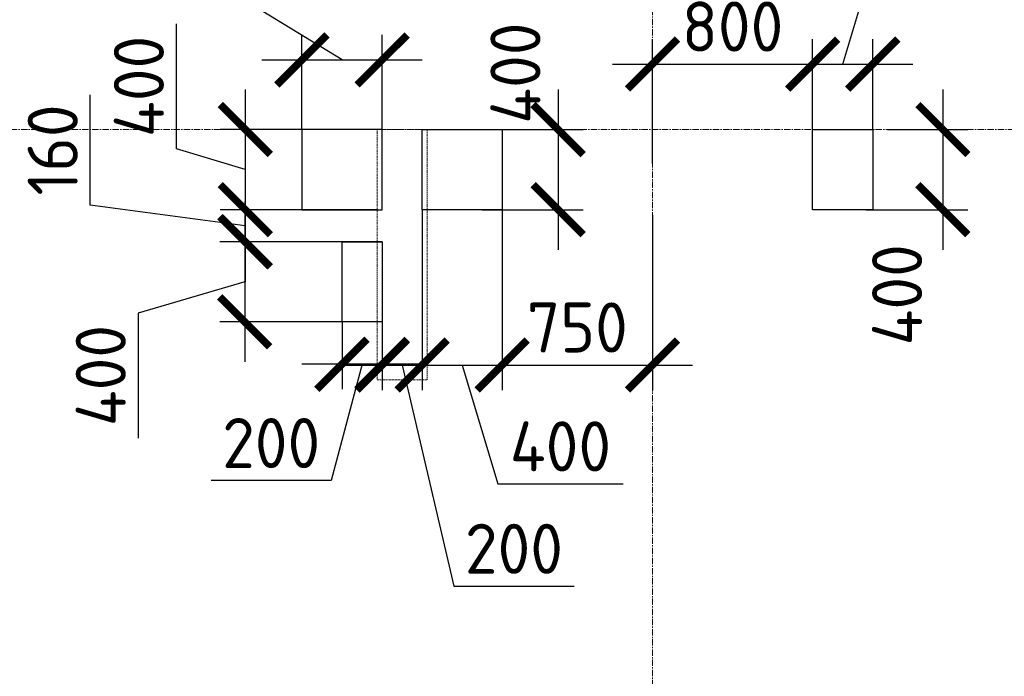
# Model space of a CAD drawing. Header units: millimetres. Extents: x 448962 to 1440104, y -326645 to -197113.
# Tile 18 of 256: x 529094 to 534010, y -268402 to -265122. Entities that reach past the tile are written whole.
import ezdxf

# ---------------------------------------------------------------- set-up
doc = ezdxf.new("R2010")
doc.units = ezdxf.units.MM
for name, pattern in [('01 Штриховая _4 мм_', [6, 3.5, -2.5]), ('______5', [1100, 800, -100, 100, -100]), ('осевая', [50.8, 31.75, -6.35, 6.35, -6.35])]:
    doc.linetypes.add(name, pattern=pattern)
for name, color, linetype, lineweight in [('ВК__отв в полу 1-2 эт', 6, 'Continuous', 25), ('Оси', 40, '______5', 18), ('РАЗМЕРЫ', 1, 'Continuous', 9), ('СТЕНЫ', 3, 'Continuous', 30)]:
    doc.layers.add(name, color=color, linetype=linetype, lineweight=lineweight)
doc.styles.add('GOST-2.304_Type-B', font='GOST_Common.ttf')
doc.styles.add('ГОСТ', font='GOST_Common.ttf')
doc.dimstyles.new('СПДС', dxfattribs={"dimscale": 100, "dimtxt": 2.5, "dimasz": 2.5, "dimexe": 1.25, "dimexo": 0, "dimtad": 1, "dimdec": 0, "dimtxsty": 'GOST-2.304_Type-B', "dimblk": 'ARCHTICK', "dimcen": 2.5, "dimdle": 2, "dimadec": 0, "dimazin": 2, "dimtfac": 0.75, "dimtdec": 0, "dimtmove": 1, "dimatfit": 3, "dimfxl": 1, "dimtolj": 1, "dimarcsym": 1})

# ---------------------------------------------------------------- blocks, each defined once
blk = doc.blocks.new('_ArchTick')
at = {"color": 0, "linetype": 'ByBlock', "const_width": 0.15}
blk.add_lwpolyline([(-0.5, -0.5), (0.5, 0.5)], dxfattribs=at)
blk = doc.blocks.new('*D113')
at = {"layer": 'DEFPOINTS', "color": 0, "transparency": 16777216}
for p in [(530903.6, -265323.2), (530503.3, -265671.3), (530903.6, -265671.3)]:
    blk.add_point(p, dxfattribs=at)
at = {"layer": 'РАЗМЕРЫ', "color": 0, "lineweight": -2, "transparency": 16777216}
for p, q in [((530156.1, -264988.2), (529531.1, -264988.2)), ((530703.5, -265323.2), (530156.1, -264988.2)), ((530503.3, -265671.3), (530503.3, -265198.2)), ((530903.6, -265671.3), (530903.6, -265198.2)), ((530303.3, -265323.2), (531103.6, -265323.2))]:
    blk.add_line(p, q, dxfattribs=at)
at = {"layer": 'РАЗМЕРЫ', "color": 0, "lineweight": -2, "transparency": 16777216, "xscale": 250, "yscale": 250, "zscale": 250, "rotation": 180}
blk.add_blockref('_ArchTick', (530503.3, -265323.2), dxfattribs=at)
at = {"layer": 'РАЗМЕРЫ', "color": 0, "lineweight": -2, "transparency": 16777216, "xscale": 250, "yscale": 250, "zscale": 250}
blk.add_blockref('_ArchTick', (530903.6, -265323.2), dxfattribs=at)
at = {"layer": 'РАЗМЕРЫ', "color": 0, "lineweight": 0, "transparency": 16777216, "insert": (529843.6, -264800.7), "char_height": 250, "attachment_point": 5, "style": 'GOST-2.304_Type-B'}
blk.add_mtext('\\A1;400', dxfattribs=at)
blk = doc.blocks.new('*D114')
at = {"layer": 'DEFPOINTS', "color": 0, "transparency": 16777216}
for p in [(531103.3, -266071.3), (530903.3, -266346.7), (531103.3, -266847.3)]:
    blk.add_point(p, dxfattribs=at)
at = {"layer": 'РАЗМЕРЫ', "color": 0, "lineweight": -2, "transparency": 16777216}
for p, q in [((531103.3, -266071.3), (531103.3, -266972.3)), ((530903.3, -266346.7), (530903.3, -266972.3)), ((530703.3, -266847.3), (531303.3, -266847.3)), ((531003.3, -266847.3), (531261.9, -267952.6)), ((531261.9, -267952.6), (531861.9, -267952.6))]:
    blk.add_line(p, q, dxfattribs=at)
at = {"layer": 'РАЗМЕРЫ', "color": 0, "lineweight": -2, "transparency": 16777216, "xscale": 250, "yscale": 250, "zscale": 250, "rotation": 180}
blk.add_blockref('_ArchTick', (530903.3, -266847.3), dxfattribs=at)
at = {"layer": 'РАЗМЕРЫ', "color": 0, "lineweight": -2, "transparency": 16777216, "xscale": 250, "yscale": 250, "zscale": 250}
blk.add_blockref('_ArchTick', (531103.3, -266847.3), dxfattribs=at)
at = {"layer": 'РАЗМЕРЫ', "color": 0, "lineweight": 0, "transparency": 16777216, "insert": (531561.9, -267765.1), "char_height": 250, "attachment_point": 5, "style": 'GOST-2.304_Type-B'}
blk.add_mtext('\\A1;200', dxfattribs=at)
blk = doc.blocks.new('*D115')
at = {"layer": 'DEFPOINTS', "color": 0, "transparency": 16777216}
for p in [(531503.3, -266071.3), (531103.3, -266628.9), (531503.3, -266847.3)]:
    blk.add_point(p, dxfattribs=at)
at = {"layer": 'РАЗМЕРЫ', "color": 0, "lineweight": -2, "transparency": 16777216}
for p, q in [((531503.3, -266071.3), (531503.3, -266972.3)), ((531103.3, -266628.9), (531103.3, -266972.3)), ((530903.3, -266847.3), (531703.3, -266847.3)), ((531303.3, -266847.3), (531481.5, -267441)), ((531481.5, -267441), (532106.5, -267441))]:
    blk.add_line(p, q, dxfattribs=at)
at = {"layer": 'РАЗМЕРЫ', "color": 0, "lineweight": -2, "transparency": 16777216, "xscale": 250, "yscale": 250, "zscale": 250, "rotation": 180}
blk.add_blockref('_ArchTick', (531103.3, -266847.3), dxfattribs=at)
at = {"layer": 'РАЗМЕРЫ', "color": 0, "lineweight": -2, "transparency": 16777216, "xscale": 250, "yscale": 250, "zscale": 250}
blk.add_blockref('_ArchTick', (531503.3, -266847.3), dxfattribs=at)
at = {"layer": 'РАЗМЕРЫ', "color": 0, "lineweight": 0, "transparency": 16777216, "insert": (531794, -267253.5), "char_height": 250, "attachment_point": 5, "style": 'GOST-2.304_Type-B'}
blk.add_mtext('\\A1;400', dxfattribs=at)
blk = doc.blocks.new('*D116')
at = {"layer": 'DEFPOINTS', "color": 0, "transparency": 16777216}
for p in [(532253.4, -266098), (531503.3, -266294.7), (532253.4, -266847.3)]:
    blk.add_point(p, dxfattribs=at)
at = {"layer": 'РАЗМЕРЫ', "color": 0, "lineweight": -2, "transparency": 16777216}
for p, q in [((532253.4, -266098), (532253.4, -266972.3)), ((531503.3, -266294.7), (531503.3, -266972.3)), ((531303.3, -266847.3), (532453.4, -266847.3))]:
    blk.add_line(p, q, dxfattribs=at)
at = {"layer": 'РАЗМЕРЫ', "color": 0, "lineweight": -2, "transparency": 16777216, "xscale": 250, "yscale": 250, "zscale": 250, "rotation": 180}
blk.add_blockref('_ArchTick', (531503.3, -266847.3), dxfattribs=at)
at = {"layer": 'РАЗМЕРЫ', "color": 0, "lineweight": -2, "transparency": 16777216, "xscale": 250, "yscale": 250, "zscale": 250}
blk.add_blockref('_ArchTick', (532253.4, -266847.3), dxfattribs=at)
at = {"layer": 'РАЗМЕРЫ', "color": 0, "lineweight": 0, "transparency": 16777216, "insert": (531878.4, -266659.8), "char_height": 250, "attachment_point": 5, "style": 'GOST-2.304_Type-B'}
blk.add_mtext('\\A1;750', dxfattribs=at)
blk = doc.blocks.new('*D117')
at = {"layer": 'DEFPOINTS', "color": 0, "transparency": 16777216}
for p in [(531428.2, -265671.3), (531403.3, -266071.3), (531782.2, -266071.3)]:
    blk.add_point(p, dxfattribs=at)
at = {"layer": 'РАЗМЕРЫ', "color": 0, "lineweight": -2, "transparency": 16777216}
for p, q in [((531782.2, -265471.3), (531782.2, -266271.3)), ((531428.2, -265671.3), (531907.2, -265671.3)), ((531403.3, -266071.3), (531907.2, -266071.3))]:
    blk.add_line(p, q, dxfattribs=at)
at = {"layer": 'РАЗМЕРЫ', "color": 0, "lineweight": -2, "transparency": 16777216, "xscale": 250, "yscale": 250, "zscale": 250}
for p, rotation in [((531782.2, -265671.3), 90), ((531782.2, -266071.3), 270)]:
    blk.add_blockref('_ArchTick', p, dxfattribs=dict(at, rotation=rotation))
at = {"layer": 'РАЗМЕРЫ', "color": 0, "lineweight": 0, "transparency": 16777216, "insert": (531569.1, -265389.5), "char_height": 250, "attachment_point": 5, "rotation": 90, "style": 'GOST-2.304_Type-B'}
blk.add_mtext('\\A1;400', dxfattribs=at)
blk = doc.blocks.new('*D118')
at = {"layer": 'DEFPOINTS', "color": 0, "transparency": 16777216}
for p in [(533053.3, -265344), (533053.3, -265753.2), (532253.4, -265840.9)]:
    blk.add_point(p, dxfattribs=at)
at = {"layer": 'РАЗМЕРЫ', "color": 0, "lineweight": -2, "transparency": 16777216}
for p, q in [((532253.4, -265840.9), (532253.4, -265219)), ((533053.3, -265753.2), (533053.3, -265219)), ((532053.4, -265344), (533253.3, -265344))]:
    blk.add_line(p, q, dxfattribs=at)
at = {"layer": 'РАЗМЕРЫ', "color": 0, "lineweight": -2, "transparency": 16777216, "xscale": 250, "yscale": 250, "zscale": 250, "rotation": 180}
blk.add_blockref('_ArchTick', (532253.4, -265344), dxfattribs=at)
at = {"layer": 'РАЗМЕРЫ', "color": 0, "lineweight": -2, "transparency": 16777216, "xscale": 250, "yscale": 250, "zscale": 250}
blk.add_blockref('_ArchTick', (533053.3, -265344), dxfattribs=at)
at = {"layer": 'РАЗМЕРЫ', "color": 0, "lineweight": 0, "transparency": 16777216, "insert": (532653.4, -265156.5), "char_height": 250, "attachment_point": 5, "style": 'GOST-2.304_Type-B'}
blk.add_mtext('\\A1;800', dxfattribs=at)
blk = doc.blocks.new('*D119')
at = {"layer": 'DEFPOINTS', "color": 0, "transparency": 16777216}
for p in [(533353.3, -265344), (533053.3, -265581.1), (533353.3, -265671.3)]:
    blk.add_point(p, dxfattribs=at)
at = {"layer": 'РАЗМЕРЫ', "color": 0, "lineweight": -2, "transparency": 16777216}
for p, q in [((533203.3, -265344), (533306.5, -265000.3)), ((533306.5, -265000.3), (533906.5, -265000.3)), ((533053.3, -265581.1), (533053.3, -265219)), ((533353.3, -265671.3), (533353.3, -265219)), ((532853.3, -265344), (533553.3, -265344))]:
    blk.add_line(p, q, dxfattribs=at)
at = {"layer": 'РАЗМЕРЫ', "color": 0, "lineweight": -2, "transparency": 16777216, "xscale": 250, "yscale": 250, "zscale": 250, "rotation": 180}
blk.add_blockref('_ArchTick', (533053.3, -265344), dxfattribs=at)
at = {"layer": 'РАЗМЕРЫ', "color": 0, "lineweight": -2, "transparency": 16777216, "xscale": 250, "yscale": 250, "zscale": 250}
blk.add_blockref('_ArchTick', (533353.3, -265344), dxfattribs=at)
at = {"layer": 'РАЗМЕРЫ', "color": 0, "lineweight": 0, "transparency": 16777216, "insert": (533606.5, -264812.8), "char_height": 250, "attachment_point": 5, "style": 'GOST-2.304_Type-B'}
blk.add_mtext('\\A1;300', dxfattribs=at)
blk = doc.blocks.new('*D120')
at = {"layer": 'DEFPOINTS', "color": 0, "transparency": 16777216}
for p in [(533427.6, -265671.3), (533320.4, -266071.3), (533703.7, -266071.3)]:
    blk.add_point(p, dxfattribs=at)
at = {"layer": 'РАЗМЕРЫ', "color": 0, "lineweight": -2, "transparency": 16777216}
for p, q in [((533703.7, -265471.3), (533703.7, -266271.3)), ((533427.6, -265671.3), (533828.7, -265671.3)), ((533320.4, -266071.3), (533828.7, -266071.3))]:
    blk.add_line(p, q, dxfattribs=at)
at = {"layer": 'РАЗМЕРЫ', "color": 0, "lineweight": -2, "transparency": 16777216, "xscale": 250, "yscale": 250, "zscale": 250}
for p, rotation in [((533703.7, -265671.3), 90), ((533703.7, -266071.3), 270)]:
    blk.add_blockref('_ArchTick', p, dxfattribs=dict(at, rotation=rotation))
at = {"layer": 'РАЗМЕРЫ', "color": 0, "lineweight": 0, "transparency": 16777216, "insert": (533474.8, -266496.7), "char_height": 250, "attachment_point": 5, "rotation": 90, "style": 'GOST-2.304_Type-B'}
blk.add_mtext('\\A1;400', dxfattribs=at)
blk = doc.blocks.new('оси плит')
at = {"layer": 'Оси', "color": 16, "linetype": 'осевая', "lineweight": 0, "transparency": 33554687}
for p, q in [((536592.3, -202894.1), (536592.3, -231285.8)), ((519570.9, -220617.4), (573160.2, -220617.4))]:
    blk.add_line(p, q, dxfattribs=at)
blk = doc.blocks.new('стены  тп')
at = {"layer": 'СТЕНЫ', "color": 251, "linetype": '01 Штриховая _4 мм_', "lineweight": 0, "true_color": 0x636466}
for p, q in [((554937.1, -332125.7, 3100), (554687.1, -332125.7, 3100)), ((554687.1, -332125.7, 3100), (554687.1, -333375.7, 3100)), ((554937.1, -333375.7, 3100), (554937.1, -332125.7, 3100)), ((554687.1, -333375.7, 3100), (554937.1, -333375.7, 3100))]:
    blk.add_line(p, q, dxfattribs=at)
blk = doc.blocks.new('отверстия новые')
at = {"layer": 'ВК__отв в полу 1-2 эт', "color": 5, "lineweight": 30}
for points in [[(686994, -407039.8), (686994, -407439.8), (687394, -407439.8), (687394, -407039.8)], [(686994, -407039.8), (686994, -407439.8), (687394, -407439.8), (687394, -407039.8)], [(687994, -407039.8), (687994, -407439.8), (687594, -407439.8), (687594, -407039.8)], [(687994, -407039.8), (687994, -407439.8), (687594, -407439.8), (687594, -407039.8)], [(689844, -407439.8), (689544, -407439.8), (689544, -407039.8), (689844, -407039.8)], [(689844, -407439.8), (689544, -407439.8), (689544, -407039.8), (689844, -407039.8)]]:
    blk.add_lwpolyline(points, close=True, dxfattribs=at)
at = {"layer": 'ВК__отв в полу 1-2 эт', "color": 5, "lineweight": 30, "ltscale": 100}
for points in [[(687394, -407599.8), (687394, -407999.8), (687194, -407999.8), (687194, -407599.8)], [(687394, -407599.8), (687394, -407599.8), (687194, -407599.8), (687194, -407599.8)], [(687394, -407599.8), (687394, -407999.8), (687194, -407999.8), (687194, -407599.8)], [(687394, -407599.8), (687394, -407599.8), (687194, -407599.8), (687194, -407599.8)]]:
    blk.add_lwpolyline(points, close=True, dxfattribs=at)
blk = doc.blocks.new('*D815')
at = {"layer": 'DEFPOINTS', "color": 0, "transparency": 16777216}
for p in [(530503.3, -265671.3), (530220.6, -266071.3), (530503.3, -266071.3)]:
    blk.add_point(p, dxfattribs=at)
at = {"layer": 'РАЗМЕРЫ', "color": 0, "lineweight": -2, "transparency": 16777216}
for p, q in [((529876.8, -265768.2), (529876.8, -265143.2)), ((530220.6, -265471.3), (530220.6, -266271.3)), ((530503.3, -265671.3), (530095.6, -265671.3)), ((530220.6, -265871.3), (529876.8, -265768.2)), ((530503.3, -266071.3), (530095.6, -266071.3))]:
    blk.add_line(p, q, dxfattribs=at)
at = {"layer": 'РАЗМЕРЫ', "color": 0, "lineweight": -2, "transparency": 16777216, "xscale": 250, "yscale": 250, "zscale": 250}
for p, rotation in [((530220.6, -265671.3), 90), ((530220.6, -266071.3), 270)]:
    blk.add_blockref('_ArchTick', p, dxfattribs=dict(at, rotation=rotation))
at = {"layer": 'РАЗМЕРЫ', "color": 0, "lineweight": 0, "transparency": 16777216, "insert": (529689.3, -265455.7), "char_height": 250, "attachment_point": 5, "rotation": 90, "style": 'GOST-2.304_Type-B'}
blk.add_mtext('\\A1;400', dxfattribs=at)
blk = doc.blocks.new('*D816')
at = {"layer": 'DEFPOINTS', "color": 0, "transparency": 16777216}
for p in [(530878.2, -266071.3), (530220.6, -266231.3), (530878.2, -266231.3)]:
    blk.add_point(p, dxfattribs=at)
at = {"layer": 'РАЗМЕРЫ', "color": 0, "lineweight": -2, "transparency": 16777216}
for p, q in [((529446.4, -266048.2), (529446.4, -265498.2)), ((530220.6, -265871.3), (530220.6, -266431.3)), ((530220.6, -266151.3), (529446.4, -266048.2)), ((530878.2, -266071.3), (530095.6, -266071.3)), ((530878.2, -266231.3), (530095.6, -266231.3))]:
    blk.add_line(p, q, dxfattribs=at)
at = {"layer": 'РАЗМЕРЫ', "color": 0, "lineweight": -2, "transparency": 16777216, "xscale": 250, "yscale": 250, "zscale": 250}
for p, rotation in [((530220.6, -266071.3), 90), ((530220.6, -266231.3), 270)]:
    blk.add_blockref('_ArchTick', p, dxfattribs=dict(at, rotation=rotation))
at = {"layer": 'РАЗМЕРЫ', "color": 0, "lineweight": 0, "transparency": 16777216, "insert": (529258.9, -265773.2), "char_height": 250, "attachment_point": 5, "rotation": 90, "style": 'GOST-2.304_Type-B'}
blk.add_mtext('\\A1;160', dxfattribs=at)
blk = doc.blocks.new('*D817')
at = {"layer": 'DEFPOINTS', "color": 0, "transparency": 16777216}
for p in [(530703.3, -266231.3), (530217.5, -266631.3), (530703.3, -266631.3)]:
    blk.add_point(p, dxfattribs=at)
at = {"layer": 'РАЗМЕРЫ', "color": 0, "lineweight": -2, "transparency": 16777216}
for p, q in [((530217.5, -266031.3), (530217.5, -266831.3)), ((530703.3, -266231.3), (530092.5, -266231.3)), ((530217.5, -266431.3), (529686.2, -266587.6)), ((529686.2, -266587.6), (529686.2, -267212.6)), ((530703.3, -266631.3), (530092.5, -266631.3))]:
    blk.add_line(p, q, dxfattribs=at)
at = {"layer": 'РАЗМЕРЫ', "color": 0, "lineweight": -2, "transparency": 16777216, "xscale": 250, "yscale": 250, "zscale": 250}
for p, rotation in [((530217.5, -266231.3), 90), ((530217.5, -266631.3), 270)]:
    blk.add_blockref('_ArchTick', p, dxfattribs=dict(at, rotation=rotation))
at = {"layer": 'РАЗМЕРЫ', "color": 0, "lineweight": 0, "transparency": 16777216, "insert": (529498.7, -266900.1), "char_height": 250, "attachment_point": 5, "rotation": 90, "style": 'GOST-2.304_Type-B'}
blk.add_mtext('\\A1;400', dxfattribs=at)
blk = doc.blocks.new('*D818')
at = {"layer": 'DEFPOINTS', "color": 0, "transparency": 16777216}
for p in [(530703.3, -266631.3), (530903.3, -266631.3), (530703.3, -266843.6)]:
    blk.add_point(p, dxfattribs=at)
at = {"layer": 'РАЗМЕРЫ', "color": 0, "lineweight": -2, "transparency": 16777216}
for p, q in [((530703.3, -266631.3), (530703.3, -266968.6)), ((530903.3, -266631.3), (530903.3, -266968.6)), ((531103.3, -266843.6), (530503.3, -266843.6)), ((530803.3, -266843.6), (530649.7, -267424.5)), ((530649.7, -267424.5), (530049.7, -267424.5))]:
    blk.add_line(p, q, dxfattribs=at)
at = {"layer": 'РАЗМЕРЫ', "color": 0, "lineweight": -2, "transparency": 16777216, "xscale": 250, "yscale": 250, "zscale": 250, "rotation": 180}
blk.add_blockref('_ArchTick', (530703.3, -266843.6), dxfattribs=at)
at = {"layer": 'РАЗМЕРЫ', "color": 0, "lineweight": -2, "transparency": 16777216, "xscale": 250, "yscale": 250, "zscale": 250}
blk.add_blockref('_ArchTick', (530903.3, -266843.6), dxfattribs=at)
at = {"layer": 'РАЗМЕРЫ', "color": 0, "lineweight": 0, "transparency": 16777216, "insert": (530349.7, -267237), "char_height": 250, "attachment_point": 5, "style": 'GOST-2.304_Type-B'}
blk.add_mtext('\\A1;200', dxfattribs=at)

msp = doc.modelspace()

# ---------------------------------------------------------------- block references
at = {"layer": 'РАЗМЕРЫ'}
for name, p in [('оси плит', (-4338.8, -45053.9)), ('стены  тп', (-23809, 66454.4, -3100)), ('отверстия новые', (-156490.7, 141368.5))]:
    msp.add_blockref(name, p, dxfattribs=at)

# ---------------------------------------------------------------- texts
note = msp.add_mtext_dynamic_manual_height_columns('\\pi1250;{\\H1.5152x;Общие указания :\\P}Настоящий подраздел разработан в составе рабочей документации на строительство объекта {\\H2.4344x; }"Строительство жилого комплекса со встроенными помещениями общественного-делового и коммерческого {\\H1.3552x; }назначения по адресу: г. Чита, ул. 1-я Коллективная. Жилой дом со встроенными помещениями {\\H1.71569x; }общественно-делового и коммерческого назначения на первом этаже здания и встроенно-пристроенным {\\H1.59543x; }поликлиническим учреждением (поз. 2.2-2.3){\\H1.73486x; }\\P1.^I" Решения рабочей Документации разработаны на основании:{\\H1.67588x; }\\Pзадания на проектирование, выданного заказчиком;{\\H1.60804x; }\\P-^Iрешений стадии "Проектная Документация (проект №24-04-КР.2)"{\\H1.73065x; }\\Pразработанных ООО "Комплексная проектно-сопроводительная компания", утвержденных {\\H1.67728x; }заказчиком;{\\H1.60757x; }\\PВ соответствии с требованиями нормативных документов:{\\H1.63081x; }\\P-^IФЗ №184 "О техническом регулировании";{\\H1.62306x; }\\P-^IФЗ №123 "Технический регламент о требованиях пожарной безопасности";{\\H1.62565x; }\\P-^IСП 20.13330.2016 "Нагрузки и воздействия",{\\H1.62478x; }\\P-^IСП 63.13330.2018 "Бетонные и железобетонные конструкции. Основные положения".{\\H1.62507x; }\\P-^IСП 22.13330.2016 "Основания зданий и сооружений";{\\H1.62498x; }\\P-^IСП 45.13330.2017 "Земляные сооружения, основания и фундаменты".{\\H1.62501x; }\\P2.^IПри работах по устройству монолитных конструкций руководствоваться СП 70.13330.2012 {\\H1.625x; }"Несущие и ограждающие конструкции".{\\H1.625x; }\\P3.^IЗа относительную отметку 0,000 принята отметка чистого пола первого этажа, {\\H1.625x; }соответствующая абсолютной отметке 648,00 в Балтийской системе высот.{\\H1.625x; }\\P4.^IПеречень видов работ, Зля которых необходимо составлять акты освидетельствования {\\H1.625x; }скрытых работ: {\\H1.625x; }\\PБетонные и железобетонные конструкции монолитные:{\\H1.625x; }\\Pармирование; защитные слои,- анкеровка арматуры; установка закладных деталей.{\\H1.625x; }\\PМонтаж сборных железобетонных и бетонных конструкций:{\\H1.625x; }\\Pсварка и антикоррозионное покрыт при отсутствии актов освиветельствования превшествующих {\\H1.625x; }скрытых работ во всех случаях.{\\H1.625x; }\\P1. Железобетонные конструкции разработаны в соответствии СП 22.13330.2016 "Основания зданий и {\\H1.62576x; }сооружений", СП 63.13330.2018 "Бетонные и железобетонные конструкции. Общие положения".{\\H1.62541x; }\\P2. Несущие конструкции здания рассчитаны и запроектированы для данных геологических условий. {\\H1.62486x; }\\P3. Арматура класса А240 и А500С по ГОСТ Р 34028-2016, материал монолитных конструкций ниже {\\H1.62505x; }нуля - бетон тяжелый класса В25 по ГОСТ 26633-2015.{\\H1.62498x; }\\P4. Работы по бетонированию монолитных конструкций вести в соответствии со СП 70.13330.2012 {\\H1.62501x; }"Несущие и ограждающие конструкции".{\\H1.625x; }\\P5. Все строительно-монтажные работы необходимо выполнять в соответствии со СНиП 12-03-2001 {\\H1.625x; }"Безопасность труда в строительстве. Часть 1. Общие требования.", Безопасность труда в строительстве. {\\H1.625x; }Часть 2. Строительное производство". Строительство здания должно производиться в соответствии с {\\H1.625x; }проектом производства работ (ППР).{\\H1.725x; }\\PПри отсутствии ППР производство строительно-монтажных работ запрещается.{\\H1.67917x; }\\P6. Бетон конструкции должны удовлетворять требованиям ГОСТ 26633-2015, ГОСТ 25192-2012.{\\H1.60694x; }\\P7. Бетон следует укладывать в бетонные конструкции горизонтальными слоями одинаковой {\\H1.63102x; }толщины без разрывов, с последовательным направлением укладки в одну сторону во всех слоях.{\\H1.62299x; }\\P8. В начальный период твердения бетон необходимо защищать от попадания атмосферных осадков {\\H1.62567x; }или потерь влаги.{\\H1.62478x; }\\P9. При перерывах в бетонировании устраивать рабочие швы бетонирования. Места рабочих швов {\\H1.62507x; }бетонирования разработать в ППР и согласовать с авторским надзором. С поверхности рабочих швов {\\H1.62498x; }удалить цементную плёнку металлическими щётками с последующей поливкой водой. В рабочем шве {\\H1.62501x; }устанавливать вертикальные сетки из проволоки ячейкой 50x50мм. Поверхность рабочих швов должна быть {\\H1.625x; }перпендикулярна поверхности плиты. {\\H1.625x; }\\P10. Арматурные изделия изготавливать в соответствии с ГОСТ Р 57997-2017, ГОСТ 5264-80, ГОСТ {\\H1.625x; }14098-2014.{\\H1.625x; }\\P11. Плоские сетки и каркасы изготавливать с помощью контактной точечной сварки (кроме {\\H1.725x; }оговоренных случаев).{\\H1.77917x; }\\P12. Расчётные сопротивления сборных соединений и материалы для сборки принимать по табл. Г1, Г2 {\\H1.66111x; }СП 52-101-2003.{\\H1.61296x; }\\P13. Стыки арматурных стержней должны иметь длину перепуска (нахлёстка) не менее указанной в {\\H1.72901x; }проекте. В неоговоренных случаях длину стыка рабочей арматуры внахлёстку без сварки принимать по {\\H1.67783x; }п.8.3.27 СП 52-101-2003. {\\H1.60739x; }\\P14. Толщина защитного слоя бетона для рабочей арматуры должна соответствовать значениям, {\\H1.63087x; }указанным в проекте. {\\H1.62304x; }\\PВ неоговоренных случаях принимать не менее 25мм.{\\H1.62565x; }\\P{\\H1.62478x; }', width=16929.188, gutter_width=1000, heights=[39809.3, 0], dxfattribs=dict(insert=(470783.2, -245157.9), char_height=250, attachment_point=1, style='ГОСТ'))
for column, words in zip(note.columns.linked_columns, ['\\pi1250;15. Уход за свежеуложенным бетоном начинать сразу после укладки бетонной смеси и осуществлять до достижения прочности бетона не менее 70% от проектной.{\\H1.83409x; }\\P16. Распалубку плит  осуществлять по достижении прочности бетона не менее 80% от проектной.{\\H1.55672x; }\\P17. Два крайних арматурных стержня, расположенных по контуру плиты, привязать ко всем {\\H1.64842x; }стержням в местах пересечений.{\\H1.61719x; }\\P18. В процессе производства работ предусмотреть мероприятия по противопожарной защите и {\\H1.6276x; }контролю за выполнением правил пожарной безопасности на всех этапах строительства.{\\H1.62413x; }\\P19. Все работы Выполнять по проекту производства работ (ППР), согласованному с организациями, {\\H1.72529x; }ответственными за эксплуатацию существующих инженерных сетей и дорог на существующей площадке.{\\H1.67907x; }\\P20. Проект рассчитан на производство работ в период положительных температур. В случае {\\H1.60698x; }выполнения работ при отрицательных температурах необходимо выполнять требования СНиП часть 3 по {\\H1.63101x; }производству работ и ППР.{\\H1.623x; }\\P21. При минимальной температуре воздуха до минус 15°С допускается:{\\H1.62567x; }\\P - выдерживание бетона в конструкции методом термоса, при предварительном разогреве бетонной {\\H1.62478x; }смеси, {\\H1.62507x; }\\P -форсированный электроразогрев бетона в конструкции с повторным уплотнением.{\\H1.62498x; }\\PПри минимальной температуре воздуха до минус 25°С допускается:{\\H1.62501x; }\\P -обогрев бетона в греющей опалубке с помощью низкотемпературных электронагревателей,{\\H1.625x; }\\P -электродный сквозной прогреб бетона,{\\H1.625x; }\\P -электрообогрев с помощью греющего провода.{\\H1.625x; }']):
    column.text = words

# ---------------------------------------------------------------- dimensions: what is measured, and where the dimension line sits
at = {"layer": 'РАЗМЕРЫ', "color": 1, "lineweight": 0}
for base, p1, p2, picture, middle in [((530903.6, -265323.2), (530503.3, -265671.3), (530903.6, -265671.3), '*D113', (530093.6, -264988.2)), ((531103.3, -266847.3), (530903.3, -266346.7), (531103.3, -266071.3), '*D114', (531324.4, -267952.6)), ((530703.3, -266843.6), (530903.3, -266631.3), (530703.3, -266631.3), '*D818', (530587.2, -267424.5))]:
    dim = msp.add_linear_dim(base=base, p1=p1, p2=p2, dimstyle='СПДС', override={"dimrnd": 5}, dxfattribs=at)
    dim.commit()
    dim.dimension.update_dxf_attribs({"geometry": picture, "text_midpoint": middle, "dimtype": 160})
for base, p1, p2, picture, middle in [((533353.3, -265344), (533053.3, -265581.1), (533353.3, -265671.3), '*D119', (533369, -264812.8)), ((533053.3, -265344), (532253.4, -265840.9), (533053.3, -265753.2), '*D118', (532653.4, -265156.5)), ((531503.3, -266847.3), (531103.3, -266628.9), (531503.3, -266071.3), '*D115', (531544, -267253.5)), ((532253.4, -266847.3), (531503.3, -266294.7), (532253.4, -266098), '*D116', (531878.4, -266659.8))]:
    dim = msp.add_linear_dim(base=base, p1=p1, p2=p2, dimstyle='СПДС', override={"dimrnd": 5}, dxfattribs=at)
    dim.commit()
    dim.dimension.update_dxf_attribs({"geometry": picture, "text_midpoint": middle})
for base, p1, p2, picture, middle in [((531782.2, -266071.3), (531428.2, -265671.3), (531403.3, -266071.3), '*D117', (531756.6, -265389.5)), ((530220.6, -266231.3), (530878.2, -266071.3), (530878.2, -266231.3), '*D816', (529446.4, -265985.7)), ((533703.7, -266071.3), (533427.6, -265671.3), (533320.4, -266071.3), '*D120', (533662.3, -266496.7)), ((530217.5, -266631.3), (530703.3, -266231.3), (530703.3, -266631.3), '*D817', (529686.2, -266650.1))]:
    dim = msp.add_linear_dim(base=base, p1=p1, p2=p2, angle=90, dimstyle='СПДС', override={"dimrnd": 5}, dxfattribs=at)
    dim.commit()
    dim.dimension.update_dxf_attribs({"geometry": picture, "text_midpoint": middle, "dimtype": 160})
dim = msp.add_linear_dim(base=(530220.6, -266071.3), p1=(530503.3, -265671.3), p2=(530503.3, -266071.3), angle=90, dimstyle='СПДС', override={"dimrnd": 5}, dxfattribs=at)
dim.commit()
dim.dimension.update_dxf_attribs({"geometry": '*D815', "text_midpoint": (529689.3, -265705.7)})

doc.saveas('drawing.dxf')
